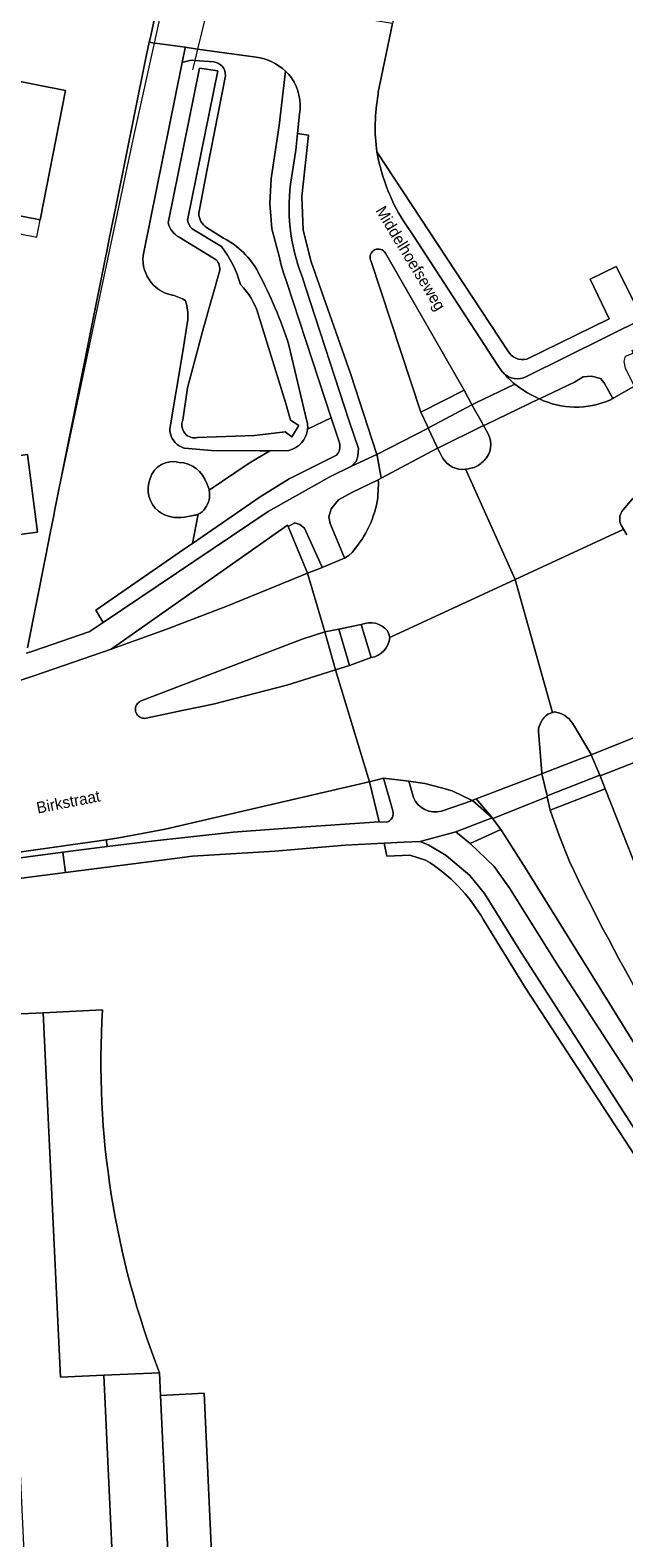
# Model space of a CAD drawing. Header units: metres. Extents: x 151448 to 154749, y 463108 to 465296.
# Tile 24 of 256: x 152010 to 152076, y 463479 to 463644. Entities that reach past the tile are written whole.
import ezdxf
from ezdxf.enums import TextEntityAlignment as Align

# ---------------------------------------------------------------- set-up
doc = ezdxf.new("R2010")
doc.units = ezdxf.units.M
for name, color, linetype, lineweight in [('B-PV-GR-BOS_GEMENGD-GV', 253, 'Continuous', 9), ('B-PV-GR-GROENVOORZIENING-GV', 253, 'Continuous', 9), ('B-PV-GR-HAAG-GV', 253, 'Continuous', 9), ('B-PV-IE-TERREINAFSCHEIDING_KUNSTMATIG_HEKWERK-G', 253, 'Continuous', 9), ('B-PV-KW-KUNSTWERK_DUIKER-G', 253, 'Continuous', 9), ('B-PV-OG-BEBOUWING-GV', 1, 'Continuous', 9), ('B-PV-OG-BEBOUWING_LUIFEL-GV', 1, 'Continuous', 9), ('B-PV-OG-TERREIN_BEGROEID-GV', 253, 'Continuous', 9), ('B-PV-OG-TERREIN_ERF-GV', 253, 'Continuous', 9), ('B-PV-OG-TERREIN_OEVER-GV', 253, 'Continuous', 9), ('B-PV-OG-TOPOGRAFIE-T18', 2, 'Continuous', 9), ('B-PV-OG-WATER_GREPPEL-GV', 253, 'Continuous', 9), ('B-PV-OG-WATER_MEER-GV', 253, 'Continuous', 9), ('B-PV-VH-GESLOTENVERHARDING_ASFALT-GV', 253, 'Continuous', 9), ('B-PV-VH-HALFVERHARDING_GRASBETONSTEEN-GV', 253, 'Continuous', 9), ('B-PV-VH-OPENVERHARDING_BETONSTRAATSTEEN-GV', 253, 'Continuous', 9), ('B-PV-VH-OPENVERHARDING_TEGEL-GV', 253, 'Continuous', 9)]:
    doc.layers.add(name, color=color, linetype=linetype, lineweight=lineweight)
doc.styles.add('Drong', font='txt', dxfattribs={"height": 1.8})

msp = doc.modelspace()

# ---------------------------------------------------------------- linework, layer by layer
at = {"layer": 'B-PV-GR-BOS_GEMENGD-GV', "flags": 128}
for points in [[(152022.873, 463619.873), (152027.094, 463640.666), (152027.426, 463642.302), (152027.435, 463642.348), (152024.693, 463642.727), (152024.098, 463642.81), (152024.042, 463642.818), (152023.487, 463642.897), (152023.044, 463640.824), (152019.766, 463624.676), (152019.344, 463622.575), (152019.238, 463622.047), (152019.132, 463621.519), (152018.815, 463619.94), (152018.783, 463619.781), (152018.772, 463619.727), (152018.762, 463619.676), (152015.395, 463602.926), (152013.096, 463591.476), (152013.034, 463591.167), (152012.607, 463589.038), (152012.117, 463586.599), (152010.113, 463576.469)], [(152026.018, 463615.153), (152025.997, 463615.158)], [(152025.724, 463600.501), (152027.148, 463608.993), (152027.715, 463612.492)], [(152030.057, 463593.758), (152034.432, 463596.718), (152036.695, 463598.097), (152035.654, 463598.077), (152030.306, 463598.106), (152027.347, 463598.371)], [(152009.992, 463575.88), (152010.822, 463576.129), (152016.854, 463578.213), (152016.879, 463578.222), (152018.434, 463579.266), (152017.633, 463580.601), (152027.242, 463587.246), (152028.214, 463587.918), (152028.862, 463591.146)], [(152028.286, 463590.99), (152027.354, 463590.822)]]:
    msp.add_lwpolyline(points, dxfattribs=at)
at = {"layer": 'B-PV-GR-BOS_GEMENGD-GV'}
for points in [[(152025.997, 463615.158, -0.4144558), (152022.873, 463619.873)], [(152027.464, 463614.546, 0.099076), (152026.018, 463615.153)], [(152027.715, 463612.492, 0.1004692), (152027.464, 463614.546)], [(152026.772, 463598.63, -0.2536822), (152025.724, 463600.501)], [(152027.347, 463598.371, -0.071651), (152026.772, 463598.63)], [(152023.579, 463595.047, -0.4083769), (152026.765, 463596.821)], [(152026.765, 463596.821, -0.3052954), (152029.789, 463594.518)], [(152024.496, 463591.456, -0.3313312), (152023.579, 463595.047)], [(152029.789, 463594.518, -0.077781), (152030.057, 463593.758)], [(152027.354, 463590.822, -0.2057059), (152024.496, 463591.456)], [(152028.862, 463591.146, -0.0828955), (152028.286, 463590.99)]]:
    msp.add_lwpolyline(points, format="xyb", dxfattribs=at)
at = {"layer": 'B-PV-GR-GROENVOORZIENING-GV', "flags": 128}
msp.add_lwpolyline([(152062.063, 463556.555), (152058.691, 463555.017), (152061.34, 463552.484), (152063.032, 463550.068), (152068.089, 463541.985), (152089.01, 463509.816), (152100.261, 463491.781), (152104.047, 463484.058), (152106.742, 463479.186), (152116.069, 463459.347), (152116.503, 463458.424), (152118.162, 463459.138), (152117.699, 463460.119), (152106.109, 463484.677), (152105.289, 463486.222), (152103.008, 463490.649), (152100.966, 463494.133), (152093.991, 463505.363), (152080.547, 463526.907), (152072.36, 463540.038), (152064.753, 463552.31), (152062.477, 463555.909)], close=True, dxfattribs=at)
at = {"layer": 'B-PV-GR-HAAG-GV', "flags": 128}
msp.add_lwpolyline([(152117.699, 463460.119), (152106.109, 463484.677), (152105.289, 463486.222), (152103.008, 463490.649), (152100.966, 463494.133), (152093.991, 463505.363), (152080.547, 463526.907), (152072.36, 463540.038), (152064.753, 463552.31), (152062.477, 463555.909), (152062.063, 463556.555), (152058.691, 463555.017), (152061.34, 463552.484), (152063.032, 463550.068), (152068.089, 463541.985), (152089.01, 463509.816), (152100.261, 463491.781), (152104.047, 463484.058), (152106.742, 463479.186), (152116.069, 463459.347), (152116.503, 463458.424), (152118.162, 463459.138)], close=True, dxfattribs=at)
at = {"layer": 'B-PV-IE-TERREINAFSCHEIDING_KUNSTMATIG_HEKWERK-G', "flags": 128}
for points in [[(152024.042, 463642.818), (152025.251, 463648.345)], [(152013.096, 463591.476), (152021.724, 463632.227), (152024.042, 463642.818)]]:
    msp.add_lwpolyline(points, dxfattribs=at)
at = {"layer": 'B-PV-KW-KUNSTWERK_DUIKER-G', "flags": 128}
for points in [[(152030.144, 463647.721), (152028.79, 463642.16)], [(152028.79, 463642.16), (152028.485, 463640.91)], [(152028.485, 463640.91), (152028.408, 463640.594), (152028.234, 463639.879)]]:
    msp.add_lwpolyline(points, dxfattribs=at)
at = {"layer": 'B-PV-OG-BEBOUWING-GV', "flags": 128}
for points in [[(151992.995, 463614.243), (151995.42, 463626.571), (151995.92, 463626.473), (152011.5, 463623.419), (152014.282, 463637.607), (151988.899, 463642.618), (151983.675, 463616.076)], [(152002.657, 463603.643), (151999.079, 463603.147), (151998.575, 463603.077), (151999.299, 463596.832), (151991.4, 463595.811), (151992.774, 463585.157), (152000.718, 463586.179), (152000.385, 463588.756), (152003.17, 463589.109), (152003.295, 463588.131), (152011.23, 463589.152), (152010.129, 463597.679), (152004.855, 463596.996), (152004.06, 463603.838)]]:
    msp.add_lwpolyline(points, close=True, dxfattribs=at)
at = {"layer": 'B-PV-OG-BEBOUWING_LUIFEL-GV', "flags": 128}
msp.add_lwpolyline([(152011.5, 463623.419), (151995.92, 463626.473), (151995.42, 463626.571), (151992.995, 463614.243), (151994.998, 463613.849), (151996.965, 463624.315), (152011.131, 463621.537)], close=True, dxfattribs=at)
at = {"layer": 'B-PV-OG-TERREIN_BEGROEID-GV', "flags": 128}
for points in [[(152065.9, 463688.741), (152059.604, 463690.248), (152059.44, 463689.461), (152056.729, 463676.316), (152053.516, 463661.193), (152050.702, 463647.577), (152050.162, 463644.958), (152048.607, 463637.416), (152048.606, 463637.174)], [(152064.931, 463608.151), (152073.944, 463612.568), (152071.847, 463616.918), (152074.707, 463618.316), (152076.884, 463614.011), (152093.662, 463624.94), (152106.374, 463633.165), (152117.777, 463641.326), (152127.692, 463649.185), (152135.705, 463656.234), (152149.89, 463668.186), (152136.045, 463671.136), (152106.881, 463677.351), (152077.783, 463684.535), (152066.597, 463687.024)], [(152035.199, 463641.272), (152028.79, 463642.16), (152027.435, 463642.348), (152027.426, 463642.302), (152027.094, 463640.666)], [(152028.213, 463640.931), (152028.485, 463640.91), (152030.559, 463640.751)], [(152031.838, 463639.231), (152029.829, 463628.978), (152028.918, 463624.155)], [(152040.853, 463600.458), (152043.444, 463601.71), (152038.592, 463616.536), (152038.262, 463617.486), (152037.971, 463618.448), (152037.72, 463619.422), (152036.933, 463622.422), (152036.722, 463625.232), (152036.863, 463627.942), (152037.752, 463633.79), (152038.444, 463639.718)], [(152048.458, 463630.873), (152062.818, 463609.054)], [(152029.78, 463622.571), (152031.622, 463621.425)], [(152038.801, 463609.687), (152040.784, 463601.35)], [(152044.346, 463598.955), (152043.444, 463601.71), (152040.853, 463600.458)], [(152028.862, 463591.146), (152028.214, 463587.918), (152035.635, 463593.05), (152038.819, 463594.997), (152044.01, 463597.611)], [(152038.788, 463598.137), (152036.695, 463598.097), (152034.432, 463596.718), (152030.057, 463593.758)], [(152055.54, 463558.569), (152058.964, 463559.713), (152058.928, 463559.73), (152056.709, 463560.775), (152055.557, 463561.132), (152053.726, 463561.574), (152051.958, 463561.836), (152052.49, 463560.057)], [(152073.502, 463560.989), (152067.485, 463558.679), (152068.463, 463555.896), (152069.59, 463553.03)], [(152087.665, 463525.217), (152073.502, 463560.989)], [(152053.805, 463553.193), (152052.059, 463553.737), (152049.534, 463553.615), (152049.249, 463555.039), (152044.979, 463554.823), (152037.246, 463554.173), (152028.211, 463553.604), (152026.548, 463553.393), (152026.284, 463553.357), (152014.283, 463551.814), (152004.038, 463550.497), (152004.658, 463536.101), (152006.937, 463536.224), (152011.84, 463536.449), (152018.343, 463536.748)], [(152112.186, 463457.506), (152106.481, 463469.528), (152100.363, 463482.278), (152096.722, 463489.212), (152085.969, 463506.66), (152064.725, 463539.229), (152060.149, 463546.653)], [(152018.343, 463536.748), (152011.84, 463536.449), (152013.725, 463496.45), (152018.512, 463496.684), (152024.62, 463496.94)], [(152024.62, 463496.94), (152024.705, 463494.472), (152029.49, 463494.696), (152030.342, 463476.388), (152030.616, 463470.71), (152033.251, 463414.606), (152043.82, 463415.117)]]:
    msp.add_lwpolyline(points, dxfattribs=at)
at = {"layer": 'B-PV-OG-TERREIN_BEGROEID-GV'}
for points in [[(152027.094, 463640.666, -0.0816132), (152028.213, 463640.931)], [(152030.559, 463640.751, -0.3990963), (152031.838, 463639.231)], [(152038.444, 463639.718, 0.1565154), (152035.199, 463641.272)], [(152048.606, 463637.174, 0.0809359), (152048.458, 463630.873)], [(152028.918, 463624.155, 0.2465945), (152029.78, 463622.571)], [(152031.622, 463621.425, -0.1521372), (152035.441, 463617.665)], [(152035.441, 463617.665, -0.0443567), (152038.801, 463609.687)], [(152062.818, 463609.054, 0.3402287), (152064.931, 463608.151)], [(152040.853, 463600.458, -0.3272767), (152038.788, 463598.137)], [(152040.784, 463601.35, -0.0859835), (152040.853, 463600.458)], [(152044.01, 463597.611, 0.2825632), (152044.346, 463598.955)], [(152030.057, 463593.758, -0.2026326), (152029.618, 463591.779)], [(152029.618, 463591.779, -0.1363401), (152028.862, 463591.146)], [(152052.49, 463560.057, 0.3842904), (152055.54, 463558.569)], [(152060.149, 463546.653, 0.1265149), (152053.805, 463553.193)], [(152069.59, 463553.03, 0.0210595), (152078.482, 463536.227)], [(152024.62, 463496.94, -0.1088994), (152018.343, 463536.748)], [(152018.343, 463536.748, 0.1088994), (152024.62, 463496.94)]]:
    msp.add_lwpolyline(points, format="xyb", dxfattribs=at)
at = {"layer": 'B-PV-OG-TERREIN_BEGROEID-GV', "flags": 128}
for points in [[(152019.304, 463576.316), (152025.307, 463578.499), (152031.989, 463581.063), (152037.382, 463583.236), (152040.852, 463584.65), (152038.724, 463589.772), (152038.652, 463589.946)], [(152023.404, 463555.231), (152032.676, 463556.253), (152040.142, 463556.819), (152048.724, 463557.378), (152047.654, 463561.786), (152047.595, 463561.771), (152025.224, 463556.585), (152023.297, 463556.218), (152020.13, 463555.615), (152018.77, 463555.421), (152018.797, 463555.214), (152018.855, 463554.763), (152018.868, 463554.666)]]:
    msp.add_lwpolyline(points, close=True, dxfattribs=at)
at = {"layer": 'B-PV-OG-TERREIN_ERF-GV', "flags": 128}
msp.add_lwpolyline([(152010.113, 463576.469), (152012.117, 463586.599), (152012.607, 463589.038), (152013.034, 463591.167), (152013.096, 463591.476), (152015.395, 463602.926), (152018.762, 463619.676), (152018.772, 463619.727), (152018.783, 463619.781), (152018.815, 463619.94), (152019.132, 463621.519), (152019.238, 463622.047), (152019.344, 463622.575), (152019.766, 463624.676), (152023.044, 463640.824), (152023.487, 463642.897), (152023.606, 463643.455), (152024.668, 463648.42), (152025.591, 463652.741), (152027.587, 463661.491), (152011.163, 463659.94), (152009.416, 463659.757)], dxfattribs=at)
for points in [[(151992.995, 463614.243), (151983.675, 463616.076), (151988.899, 463642.618), (152014.282, 463637.607), (152011.5, 463623.419), (151995.92, 463626.473), (151995.42, 463626.571)], [(152002.657, 463603.643), (152004.06, 463603.838), (152004.855, 463596.996), (152010.129, 463597.679), (152011.23, 463589.152), (152003.295, 463588.131), (152003.17, 463589.109), (152000.385, 463588.756), (152000.718, 463586.179), (151992.774, 463585.157), (151991.4, 463595.811), (151999.299, 463596.832), (151998.575, 463603.077), (151999.079, 463603.147)]]:
    msp.add_lwpolyline(points, close=True, dxfattribs=at)
at = {"layer": 'B-PV-OG-TERREIN_OEVER-GV', "flags": 128}
for points in [[(152027.094, 463640.666), (152022.873, 463619.873)], [(152025.566, 463623.087), (152029.01, 463640.054), (152030.993, 463639.769), (152027.672, 463623.406)], [(152030.559, 463640.751), (152028.485, 463640.91), (152028.213, 463640.931)], [(152028.918, 463624.155), (152029.829, 463628.978), (152031.838, 463639.231)], [(152028.187, 463622.421), (152031.399, 463620.513)], [(152031.622, 463621.425), (152029.78, 463622.571)], [(152030.81, 463619.054), (152026.774, 463621.509)], [(152027.155, 463601.434), (152027.664, 463604.989), (152029.418, 463611.583), (152031.202, 463617.759)], [(152025.997, 463615.158), (152026.018, 463615.153)], [(152027.715, 463612.492), (152027.148, 463608.993), (152025.724, 463600.501)], [(152035.426, 463613.086), (152038.468, 463603.291), (152038.995, 463601.467), (152039.887, 463600.877), (152039.119, 463599.629), (152038.392, 463600.166), (152035.042, 463599.78), (152028.788, 463599.533)], [(152040.784, 463601.35), (152038.801, 463609.687)], [(152027.347, 463598.371), (152030.306, 463598.106), (152035.654, 463598.077), (152036.695, 463598.097), (152038.788, 463598.137)]]:
    msp.add_lwpolyline(points, dxfattribs=at)
at = {"layer": 'B-PV-OG-TERREIN_OEVER-GV'}
for points in [[(152028.213, 463640.931, 0.0816132), (152027.094, 463640.666)], [(152031.838, 463639.231, 0.3990963), (152030.559, 463640.751)], [(152029.78, 463622.571, -0.2465945), (152028.918, 463624.155)], [(152026.774, 463621.509, -0.2166013), (152025.566, 463623.087)], [(152027.672, 463623.406, 0.1476318), (152028.187, 463622.421)], [(152031.399, 463620.513, -0.0995023), (152033.483, 463616.329)], [(152035.441, 463617.665, 0.1521372), (152031.622, 463621.425)], [(152022.873, 463619.873, 0.4144558), (152025.997, 463615.158)], [(152031.202, 463617.759, 0.2396312), (152030.81, 463619.054)], [(152038.801, 463609.687, 0.0443567), (152035.441, 463617.665)], [(152033.483, 463616.329, -0.1198521), (152035.426, 463613.086)], [(152026.018, 463615.153, -0.099076), (152027.464, 463614.546)], [(152027.464, 463614.546, -0.1004692), (152027.715, 463612.492)], [(152025.724, 463600.501, 0.2536822), (152026.772, 463598.63)], [(152028.788, 463599.533, -0.5980976), (152027.155, 463601.434)], [(152038.788, 463598.137, 0.3272767), (152040.853, 463600.458)], [(152040.853, 463600.458, 0.0859835), (152040.784, 463601.35)], [(152026.772, 463598.63, 0.071651), (152027.347, 463598.371)]]:
    msp.add_lwpolyline(points, format="xyb", dxfattribs=at)
at = {"layer": 'B-PV-OG-WATER_GREPPEL-GV'}
for points in [[(152026.765, 463596.821, 0.4083769), (152023.579, 463595.047)], [(152029.789, 463594.518, 0.3052954), (152026.765, 463596.821)], [(152023.579, 463595.047, 0.3313312), (152024.496, 463591.456)], [(152029.618, 463591.779, 0.2026326), (152030.057, 463593.758)], [(152030.057, 463593.758, 0.077781), (152029.789, 463594.518)], [(152024.496, 463591.456, 0.2057059), (152027.354, 463590.822)], [(152028.286, 463590.99, 0.0828955), (152028.862, 463591.146)], [(152028.862, 463591.146, 0.1363401), (152029.618, 463591.779)]]:
    msp.add_lwpolyline(points, format="xyb", dxfattribs=at)
at = {"layer": 'B-PV-OG-WATER_GREPPEL-GV', "flags": 128}
msp.add_lwpolyline([(152027.354, 463590.822), (152028.286, 463590.99)], dxfattribs=at)
at = {"layer": 'B-PV-OG-WATER_MEER-GV', "flags": 128}
for points in [[(152027.672, 463623.406), (152030.993, 463639.769), (152029.01, 463640.054), (152025.566, 463623.087)], [(152031.399, 463620.513), (152028.187, 463622.421)], [(152026.774, 463621.509), (152030.81, 463619.054)], [(152031.202, 463617.759), (152029.418, 463611.583), (152027.664, 463604.989), (152027.155, 463601.434)], [(152038.468, 463603.291), (152035.426, 463613.086)], [(152028.788, 463599.533), (152035.042, 463599.78), (152038.392, 463600.166), (152039.119, 463599.629), (152039.887, 463600.877), (152038.995, 463601.467), (152038.468, 463603.291)]]:
    msp.add_lwpolyline(points, dxfattribs=at)
at = {"layer": 'B-PV-OG-WATER_MEER-GV'}
for points in [[(152025.566, 463623.087, 0.2166013), (152026.774, 463621.509)], [(152028.187, 463622.421, -0.1476318), (152027.672, 463623.406)], [(152033.483, 463616.329, 0.0995023), (152031.399, 463620.513)], [(152030.81, 463619.054, -0.2396312), (152031.202, 463617.759)], [(152035.426, 463613.086, 0.1198521), (152033.483, 463616.329)], [(152027.155, 463601.434, 0.5980976), (152028.788, 463599.533)]]:
    msp.add_lwpolyline(points, format="xyb", dxfattribs=at)
at = {"layer": 'B-PV-VH-GESLOTENVERHARDING_ASFALT-GV', "flags": 128}
for points in [[(152143.888, 463651.291), (152102.899, 463625.398), (152099.686, 463623.509), (152064.892, 463606.255)], [(152048.606, 463637.174), (152048.607, 463637.416), (152050.162, 463644.958), (152043.257, 463646.045), (152041.82, 463646.233), (152030.144, 463647.721), (152025.251, 463648.345), (152025.15, 463648.358), (152024.668, 463648.42), (152023.606, 463643.455), (152023.487, 463642.897), (152024.042, 463642.818), (152024.098, 463642.81), (152024.693, 463642.727), (152027.435, 463642.348), (152028.79, 463642.16), (152035.199, 463641.272)], [(152066.265, 463603.796), (152066.287, 463603.786), (152070.132, 463605.626), (152071.108, 463606.195), (152072.004, 463606.277), (152072.981, 463606.033), (152073.388, 463605.545), (152074.36, 463603.828), (152074.459, 463603.883), (152076.668, 463605.129), (152076.718, 463605.159), (152075.748, 463607.171), (152075.585, 463607.902), (152075.748, 463608.471), (152076.593, 463608.809), (152076.462, 463609.077), (152100.919, 463621.198), (152104.339, 463623.259), (152145.191, 463649.109)], [(152039.975, 463635.036), (152039.753, 463632.9), (152040.965, 463632.699), (152040.24, 463625.983), (152040.357, 463622.29), (152041.249, 463618.817), (152045.568, 463606.551), (152048.446, 463597.682), (152054.102, 463600.589), (152053.974, 463600.869), (152053.277, 463602.323), (152047.781, 463618.952)], [(152048.446, 463597.682), (152045.568, 463606.551), (152041.249, 463618.817), (152040.357, 463622.29), (152040.24, 463625.983), (152040.965, 463632.699), (152039.753, 463632.9), (152039.564, 463631.075), (152039.079, 463628.035)], [(152062.304, 463606.664), (152062.223, 463606.76), (152062.142, 463606.856), (152061.726, 463607.45), (152052.396, 463621.781), (152051.711, 463622.786)], [(152047.781, 463618.952), (152053.277, 463602.323), (152058.024, 463604.727), (152049.404, 463619.76)], [(152049.404, 463619.76), (152058.024, 463604.727), (152058.777, 463603.336), (152058.893, 463603.132), (152059.086, 463603.234), (152059.305, 463603.35), (152063.598, 463605.416)], [(152040.243, 463617.222), (152040.632, 463616.029), (152045.422, 463601.344), (152046.432, 463598.326), (152046.363, 463597.498), (152046.2, 463596.929), (152045.67, 463596.4), (152048.446, 463597.682)], [(152063.598, 463605.416), (152059.305, 463603.35), (152059.086, 463603.234), (152058.893, 463603.132), (152060.009, 463601.167)], [(152074.034, 463603.647), (152074.36, 463603.828), (152073.388, 463605.545), (152072.981, 463606.033), (152072.004, 463606.277), (152071.108, 463606.195), (152070.132, 463605.626), (152066.287, 463603.786)], [(152075.462, 463591.589), (152076.505, 463592.818), (152079.174, 463595.191), (152079.263, 463595.27), (152081.232, 463596.944), (152081.248, 463596.958), (152082.692, 463597.741), (152078.004, 463605.919), (152076.718, 463605.159), (152076.668, 463605.129), (152074.459, 463603.883), (152074.36, 463603.828)], [(152060.009, 463601.167), (152060.175, 463600.86), (152060.282, 463600.912), (152060.445, 463600.99), (152066.265, 463603.796)], [(152066.287, 463603.786), (152066.265, 463603.796), (152060.445, 463600.99), (152060.282, 463600.912), (152060.175, 463600.86), (152060.303, 463600.623), (152060.66, 463599.935)], [(152074.36, 463603.828), (152074.034, 463603.647)], [(152060.66, 463599.935), (152060.303, 463600.623), (152060.175, 463600.86), (152055.144, 463598.387), (152055.126, 463598.377), (152055.333, 463597.99), (152055.67, 463597.324)], [(152009.393, 463572.937), (152010.93, 463573.437), (152019.304, 463576.316), (152038.652, 463589.946), (152038.724, 463589.772), (152039.444, 463590.182), (152040.014, 463590.019), (152040.502, 463589.613), (152042.425, 463585.389), (152042.465, 463585.301), (152044.723, 463586.22), (152044.896, 463586.328), (152044.851, 463586.438), (152043.351, 463590.101), (152043.188, 463590.832), (152043.432, 463591.726), (152044.246, 463592.702), (152045.712, 463593.515), (152048.594, 463594.919), (152048.946, 463595.09), (152048.479, 463597.579), (152048.446, 463597.682), (152045.67, 463596.4), (152043.303, 463595.249), (152036.538, 463591.42), (152018.434, 463579.266), (152016.879, 463578.222), (152016.854, 463578.213), (152010.822, 463576.129), (152009.992, 463575.88)], [(152055.67, 463597.324), (152055.333, 463597.99), (152055.126, 463598.377), (152048.946, 463595.09), (152048.594, 463594.919), (152048.631, 463594.507), (152048.571, 463593.161), (152048.551, 463592.93)], [(152049.633, 463578.342), (152049.782, 463577.963), (152049.87, 463577.604), (152050.039, 463577.682), (152063.644, 463583.975), (152058.327, 463595.791), (152058.199, 463596.074)], [(152058.199, 463596.074), (152058.278, 463596.086), (152059.133, 463596.267)], [(152059.133, 463596.267), (152058.278, 463596.086), (152058.199, 463596.074), (152058.327, 463595.791), (152063.644, 463583.975), (152075.473, 463589.445), (152075.538, 463589.475), (152075.284, 463589.914), (152075.166, 463590.183)], [(152048.594, 463594.919), (152045.712, 463593.515), (152044.246, 463592.702), (152043.432, 463591.726), (152043.188, 463590.832), (152043.351, 463590.101), (152044.851, 463586.438), (152044.896, 463586.328), (152045.364, 463586.62), (152045.729, 463586.936), (152045.849, 463587.09)], [(152048.551, 463592.93), (152048.571, 463593.161), (152048.631, 463594.507), (152048.594, 463594.919)], [(152082.471, 463589.187), (152079.174, 463595.191), (152076.505, 463592.818), (152075.462, 463591.589)], [(152075.89, 463588.867), (152075.538, 463589.475), (152075.473, 463589.445), (152063.644, 463583.975), (152067.747, 463569.377), (152067.94, 463569.444)], [(152075.166, 463590.183), (152075.284, 463589.914), (152075.538, 463589.475), (152075.89, 463588.867)], [(152045.849, 463587.09), (152045.729, 463586.936), (152045.364, 463586.62), (152044.896, 463586.328)], [(152044.896, 463586.328), (152044.723, 463586.22), (152042.465, 463585.301), (152042.385, 463585.268), (152040.852, 463584.65), (152042.731, 463578.218), (152044.293, 463578.513), (152046.751, 463579.024)], [(152022.577, 463570.649), (152040.274, 463577.408), (152042.731, 463578.218), (152040.852, 463584.65), (152037.382, 463583.236), (152031.989, 463581.063), (152025.307, 463578.499), (152019.304, 463576.316), (152010.93, 463573.437), (152009.393, 463572.937)], [(152067.212, 463569.192), (152067.747, 463569.377), (152063.644, 463583.975), (152050.039, 463577.682), (152049.87, 463577.604)], [(152046.751, 463579.024), (152047.825, 463575.407)], [(152042.731, 463578.218), (152040.274, 463577.408), (152022.577, 463570.649)], [(152023.153, 463568.759), (152027.274, 463569.621), (152030.502, 463570.304), (152038.57, 463572.395), (152040.33, 463572.913), (152043.919, 463574.065), (152042.731, 463578.218)], [(152049.87, 463577.604), (152049.782, 463577.963), (152049.633, 463578.342)], [(151818.183, 463539.808), (151858.047, 463541.617), (151898.152, 463544.195), (151920.287, 463545.371), (151930.522, 463545.915), (151953.911, 463547.158), (152009.455, 463554.094), (152018.77, 463555.421), (152020.13, 463555.615), (152023.297, 463556.218), (152025.224, 463556.585), (152047.595, 463561.771), (152047.654, 463561.786), (152043.919, 463574.065), (152040.33, 463572.913), (152038.57, 463572.395), (152030.502, 463570.304), (152027.274, 463569.621), (152023.153, 463568.759)], [(152047.825, 463575.407), (152045.461, 463574.551), (152043.919, 463574.065), (152047.654, 463561.786), (152049.18, 463562.175), (152051.958, 463561.836), (152053.726, 463561.574), (152055.557, 463561.132), (152056.709, 463560.775), (152058.928, 463559.73), (152059.371, 463559.9), (152066.574, 463562.667), (152066.555, 463562.749), (152066.178, 463567.306)], [(152067.747, 463569.377), (152067.212, 463569.192)], [(152067.94, 463569.444), (152067.747, 463569.377)], [(152069.935, 463568.202), (152071.92, 463564.851), (152071.962, 463564.753), (152080.714, 463568.235), (152080.787, 463568.264), (152080.773, 463568.303), (152080.41, 463569.386)], [(152066.178, 463567.306), (152066.555, 463562.749), (152066.574, 463562.667), (152066.817, 463562.76), (152070.701, 463564.252), (152071.962, 463564.753), (152071.92, 463564.851), (152069.935, 463568.202)], [(152121.755, 463468.712), (152112.317, 463489.4), (152110.284, 463493.988), (152109.691, 463495.303), (152103.486, 463510.403), (152102.909, 463511.806), (152096.99, 463526.308), (152096.703, 463527.012), (152092.265, 463538.056), (152084.98, 463557.156), (152082.314, 463564.116), (152082.207, 463564.396), (152081.65, 463565.85), (152072.956, 463562.419), (152073.502, 463560.989), (152087.665, 463525.217)], [(152052.49, 463560.057), (152051.958, 463561.836), (152049.18, 463562.175), (152050.209, 463558.583)], [(152061.098, 463557.814), (152058.964, 463559.713), (152055.54, 463558.569)], [(152069.59, 463553.03), (152068.463, 463555.896), (152067.485, 463558.679), (152067.162, 463560.132), (152061.172, 463557.769), (152059.371, 463559.9), (152058.928, 463559.73), (152058.964, 463559.713), (152061.098, 463557.814)], [(152049.539, 463557.355), (152048.724, 463557.378), (152040.142, 463556.819), (152032.676, 463556.253), (152023.404, 463555.231), (152018.868, 463554.666), (152013.983, 463554.057), (152014.283, 463551.814), (152026.284, 463553.357), (152026.548, 463553.393), (152028.211, 463553.604), (152037.246, 463554.173), (152044.979, 463554.823), (152049.249, 463555.039), (152051.41, 463555.148), (152053.2, 463555.229), (152057.135, 463556.305), (152061.098, 463557.814)], [(152061.098, 463557.814), (152062.063, 463556.555), (152062.477, 463555.909), (152064.753, 463552.31), (152072.36, 463540.038), (152080.547, 463526.907), (152093.991, 463505.363), (152100.966, 463494.133), (152103.008, 463490.649), (152105.289, 463486.222), (152106.109, 463484.677), (152117.699, 463460.119)], [(152116.069, 463459.347), (152106.742, 463479.186), (152104.047, 463484.058), (152100.261, 463491.781), (152089.01, 463509.816), (152068.089, 463541.985), (152063.032, 463550.068), (152061.34, 463552.484), (152058.691, 463555.017), (152057.135, 463556.305), (152053.2, 463555.229), (152054.177, 463554.823), (152056.049, 463553.685), (152058.654, 463551.49), (152060.282, 463549.539), (152064.027, 463543.443), (152083.126, 463513.719), (152091.614, 463500.832), (152096.205, 463493.48), (152098.803, 463489.329), (152099.861, 463487.551), (152113.694, 463458.222)]]:
    msp.add_lwpolyline(points, dxfattribs=at)
at = {"layer": 'B-PV-VH-GESLOTENVERHARDING_ASFALT-GV'}
for points in [[(152035.199, 463641.272, -0.1565154), (152038.444, 463639.718)], [(152038.444, 463639.718, -0.0410304), (152039.1, 463638.985)], [(152039.1, 463638.985, -0.1840927), (152039.975, 463635.036)], [(152048.458, 463630.873, -0.0809359), (152048.606, 463637.174)], [(152051.711, 463622.786, -0.1042372), (152048.458, 463630.873)], [(152039.079, 463628.035, 0.1318733), (152040.243, 463617.222)], [(152049.404, 463619.76, 0.9523933), (152047.781, 463618.952)], [(152047.781, 463618.952, -0.9523933), (152049.404, 463619.76)], [(152063.598, 463605.416, -0.0432731), (152062.304, 463606.664)], [(152064.892, 463606.255, -0.3388361), (152062.304, 463606.664)], [(152062.304, 463606.664, 0.0432731), (152063.598, 463605.416)], [(152063.598, 463605.416, 0.0650514), (152065.918, 463603.969)], [(152065.918, 463603.969, -0.0650514), (152063.598, 463605.416)], [(152065.918, 463603.969, 0.0149929), (152066.265, 463603.796)], [(152066.265, 463603.796, -0.0149929), (152065.918, 463603.969)], [(152066.287, 463603.786, 0.2138876), (152074.034, 463603.647)], [(152074.034, 463603.647, -0.2138876), (152066.287, 463603.786)], [(152060.216, 463597.033, 0.3438651), (152060.66, 463599.935)], [(152060.66, 463599.935, -0.3438651), (152060.216, 463597.033)], [(152055.67, 463597.324, 0.3092891), (152058.199, 463596.074)], [(152058.199, 463596.074, -0.3092891), (152055.67, 463597.324)], [(152059.133, 463596.267, 0.1346954), (152060.216, 463597.033)], [(152060.216, 463597.033, -0.1346954), (152059.133, 463596.267)], [(152045.849, 463587.09, 0.1421222), (152048.551, 463592.93)], [(152048.551, 463592.93, -0.1421222), (152045.849, 463587.09)], [(152075.462, 463591.589, 0.2560757), (152075.166, 463590.183)], [(152075.166, 463590.183, -0.2560757), (152075.462, 463591.589)], [(152049.633, 463578.342, 0.3338233), (152046.751, 463579.024)], [(152046.751, 463579.024, -0.3338233), (152049.633, 463578.342)], [(152047.825, 463575.407, 0.3517254), (152049.87, 463577.604)], [(152049.87, 463577.604, -0.3517254), (152047.825, 463575.407)], [(152022.577, 463570.649, 0.1262141), (152022.18, 463570.357)], [(152022.18, 463570.357, -0.1262141), (152022.577, 463570.649)], [(152022.18, 463570.357, 0.707579), (152023.153, 463568.759)], [(152023.153, 463568.759, -0.707579), (152022.18, 463570.357)], [(152067.212, 463569.192, 0.2205565), (152066.178, 463567.306)], [(152066.178, 463567.306, -0.2205565), (152067.212, 463569.192)], [(152069.935, 463568.202, 0.2158314), (152067.94, 463569.444)], [(152067.94, 463569.444, -0.2158314), (152069.935, 463568.202)], [(152055.54, 463558.569, -0.3842904), (152052.49, 463560.057)], [(152050.209, 463558.583, -0.4286858), (152049.539, 463557.355)], [(152078.482, 463536.227, -0.0210595), (152069.59, 463553.03)]]:
    msp.add_lwpolyline(points, format="xyb", dxfattribs=at)
at = {"layer": 'B-PV-VH-GESLOTENVERHARDING_ASFALT-GV', "flags": 128}
for points in [[(152060.175, 463600.86), (152060.009, 463601.167), (152058.893, 463603.132), (152054.182, 463600.63), (152054.102, 463600.589), (152055.026, 463598.564), (152055.126, 463598.377), (152055.144, 463598.387)], [(152055.026, 463598.564), (152054.102, 463600.589), (152048.446, 463597.682), (152048.479, 463597.579), (152048.946, 463595.09), (152055.126, 463598.377)], [(152045.461, 463574.551), (152047.825, 463575.407), (152046.751, 463579.024), (152044.293, 463578.513)], [(152081.65, 463565.85), (152081.609, 463565.956), (152080.787, 463568.264), (152080.714, 463568.235), (152071.962, 463564.753), (152072.92, 463562.513), (152072.956, 463562.419)], [(152067.139, 463560.234), (152072.92, 463562.513), (152071.962, 463564.753), (152070.701, 463564.252), (152066.817, 463562.76), (152066.574, 463562.667)], [(152059.371, 463559.9), (152061.172, 463557.769), (152067.162, 463560.132), (152067.139, 463560.234), (152066.574, 463562.667)]]:
    msp.add_lwpolyline(points, close=True, dxfattribs=at)
at = {"layer": 'B-PV-VH-HALFVERHARDING_GRASBETONSTEEN-GV', "flags": 128}
for points in [[(152012.678, 463413.56), (152022.353, 463414.016), (152018.512, 463496.684), (152013.725, 463496.45), (152011.84, 463536.449), (152006.937, 463536.224)], [(152024.705, 463494.472), (152024.62, 463496.94), (152018.512, 463496.684), (152022.353, 463414.016), (152028.466, 463414.347)], [(152028.466, 463414.347), (152033.251, 463414.606), (152030.616, 463470.71), (152030.342, 463476.388), (152029.49, 463494.696), (152024.705, 463494.472)]]:
    msp.add_lwpolyline(points, close=True, dxfattribs=at)
at = {"layer": 'B-PV-VH-OPENVERHARDING_BETONSTRAATSTEEN-GV', "flags": 128}
msp.add_lwpolyline([(151930.522, 463545.915), (151930.539, 463545.788), (151930.611, 463545.249), (151932.51, 463545.287), (151943.163, 463545.806), (151952.761, 463546.077), (151967.656, 463547.95), (151990.954, 463550.972), (152013.983, 463554.057), (152018.868, 463554.666), (152018.855, 463554.763), (152018.797, 463555.214), (152018.77, 463555.421), (152009.455, 463554.094), (151953.911, 463547.158)], close=True, dxfattribs=at)
at = {"layer": 'B-PV-VH-OPENVERHARDING_TEGEL-GV', "flags": 128}
for points in [[(152142.115, 463652.171), (152102.049, 463626.845), (152098.022, 463624.525), (152077.779, 463614.456), (152076.884, 463614.011), (152074.707, 463618.316), (152071.847, 463616.918), (152073.944, 463612.568), (152064.931, 463608.151)], [(152064.892, 463606.255), (152099.686, 463623.509), (152102.899, 463625.398), (152143.888, 463651.291)], [(152038.444, 463639.718), (152037.752, 463633.79), (152036.863, 463627.942), (152036.722, 463625.232), (152036.933, 463622.422), (152037.72, 463619.422), (152037.971, 463618.448), (152038.262, 463617.486), (152038.592, 463616.536), (152043.444, 463601.71), (152044.346, 463598.955)], [(152039.079, 463628.035), (152039.564, 463631.075), (152039.753, 463632.9), (152039.975, 463635.036)], [(152062.818, 463609.054), (152048.458, 463630.873)], [(152051.711, 463622.786), (152052.396, 463621.781), (152061.726, 463607.45), (152062.142, 463606.856), (152062.223, 463606.76), (152062.304, 463606.664)], [(152044.01, 463597.611), (152038.819, 463594.997), (152035.635, 463593.05), (152028.214, 463587.918), (152027.242, 463587.246), (152017.633, 463580.601), (152018.434, 463579.266), (152036.538, 463591.42), (152043.303, 463595.249), (152045.67, 463596.4), (152046.2, 463596.929), (152046.363, 463597.498), (152046.432, 463598.326), (152045.422, 463601.344), (152040.632, 463616.029), (152040.243, 463617.222)], [(152049.18, 463562.175), (152047.654, 463561.786), (152048.724, 463557.378), (152049.539, 463557.355)], [(152050.209, 463558.583), (152049.18, 463562.175)], [(152004.038, 463550.497), (152014.283, 463551.814), (152013.983, 463554.057), (151990.954, 463550.972)], [(152113.694, 463458.222), (152099.861, 463487.551), (152098.803, 463489.329), (152096.205, 463493.48), (152091.614, 463500.832), (152083.126, 463513.719), (152064.027, 463543.443), (152060.282, 463549.539), (152058.654, 463551.49), (152056.049, 463553.685), (152054.177, 463554.823), (152053.2, 463555.229), (152051.41, 463555.148), (152049.249, 463555.039), (152049.534, 463553.615), (152052.059, 463553.737), (152053.805, 463553.193)], [(152060.149, 463546.653), (152064.725, 463539.229), (152085.969, 463506.66), (152096.722, 463489.212), (152100.363, 463482.278), (152106.481, 463469.528), (152112.186, 463457.506), (152115.226, 463451.101), (152127.245, 463425.499), (152140.118, 463398.219), (152141.735, 463392.958), (152142.5, 463389.632), (152144.258, 463381.359), (152145.055, 463378.087), (152145.444, 463376.842), (152145.957, 463375.456), (152147.414, 463371.472), (152148.622, 463368.915)]]:
    msp.add_lwpolyline(points, dxfattribs=at)
at = {"layer": 'B-PV-VH-OPENVERHARDING_TEGEL-GV'}
for points in [[(152039.1, 463638.985, 0.0410304), (152038.444, 463639.718)], [(152039.975, 463635.036, 0.1840927), (152039.1, 463638.985)], [(152048.458, 463630.873, 0.1042372), (152051.711, 463622.786)], [(152040.243, 463617.222, -0.1318733), (152039.079, 463628.035)], [(152064.931, 463608.151, -0.3402287), (152062.818, 463609.054)], [(152062.304, 463606.664, 0.3388361), (152064.892, 463606.255)], [(152044.346, 463598.955, -0.2825632), (152044.01, 463597.611)], [(152049.539, 463557.355, 0.4286858), (152050.209, 463558.583)], [(152053.805, 463553.193, -0.1265149), (152060.149, 463546.653)]]:
    msp.add_lwpolyline(points, format="xyb", dxfattribs=at)
at = {"layer": 'B-PV-VH-OPENVERHARDING_TEGEL-GV', "flags": 128}
for points in [[(152058.893, 463603.132), (152058.777, 463603.336), (152058.024, 463604.727), (152053.277, 463602.323), (152053.974, 463600.869), (152054.102, 463600.589), (152054.182, 463600.63)], [(152040.852, 463584.65), (152042.385, 463585.268), (152042.465, 463585.301), (152042.425, 463585.389), (152040.502, 463589.613), (152040.014, 463590.019), (152039.444, 463590.182), (152038.724, 463589.772)], [(152044.293, 463578.513), (152042.731, 463578.218), (152043.919, 463574.065), (152045.461, 463574.551)], [(152067.485, 463558.679), (152073.502, 463560.989), (152072.956, 463562.419), (152072.92, 463562.513), (152067.139, 463560.234), (152067.162, 463560.132)], [(152062.063, 463556.555), (152061.098, 463557.814), (152057.135, 463556.305), (152058.691, 463555.017)]]:
    msp.add_lwpolyline(points, close=True, dxfattribs=at)

# ---------------------------------------------------------------- texts
at = {"layer": 'B-PV-OG-TOPOGRAFIE-T18', "style": 'Drong'}
for s, rotation, p in [('Middelhoefseweg', 301.2, (152052.042, 463619.129)), ('Birkstraat', 11.1, (152014.579, 463559.606))]:
    msp.add_text(s, height=1.25, rotation=rotation, dxfattribs=at).set_placement(p, align=Align.MIDDLE)

doc.saveas('drawing.dxf')
